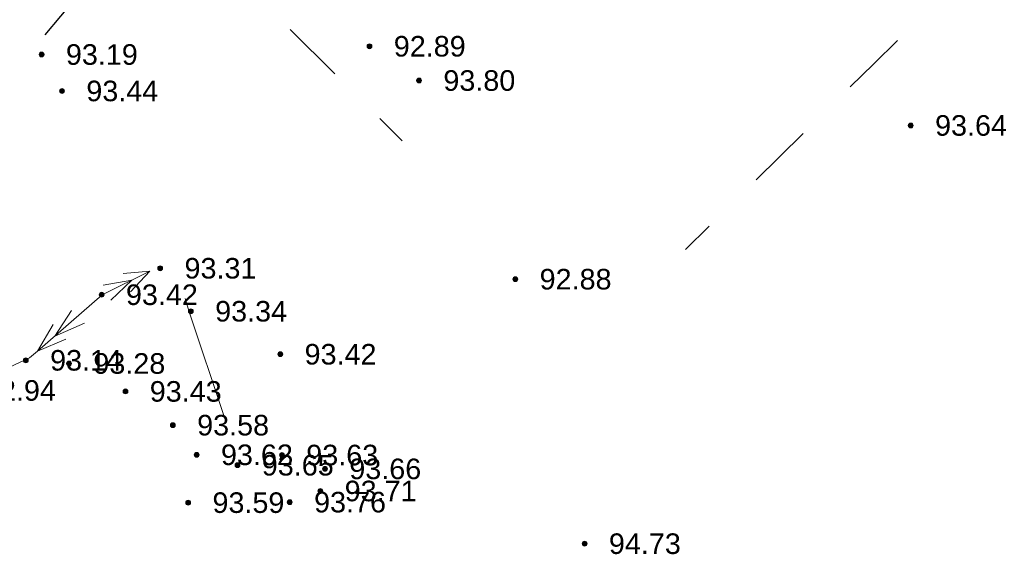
# Model space of a CAD drawing. Header units: millimetres. Extents: x 9396 to 25236, y 15106 to 31102.
# Tile 17 of 256: x 9787 to 9868, y 15670 to 15714. Entities that reach past the tile are written whole.
import ezdxf
from ezdxf.enums import TextEntityAlignment as Align

# ---------------------------------------------------------------- set-up
doc = ezdxf.new("R2010")
doc.units = ezdxf.units.MM
doc.linetypes.add('HIDDEN', pattern=[0.375, 0.25, -0.125])
for name, color, linetype, lineweight, true_color in [('21100200', 7, 'HIDDEN', 0, 0x800080), ('5010320', 7, 'Continuous', 20, 0x800000), ('6011300', 1, 'Continuous', 20, 0xff0000)]:
    doc.layers.add(name, color=color, linetype=linetype, lineweight=lineweight, true_color=true_color)
doc.styles.add('F2', font='arial.ttf', dxfattribs={"height": 0.001693})

# ---------------------------------------------------------------- blocks, each defined once
blk = doc.blocks.new('SYMBOL21100200')
at = {"true_color": 0x800080}
h = blk.add_hatch(color=216, dxfattribs=at)
edge = h.paths.add_edge_path()
edge.add_arc((0, 0), 0.1, 0, 360)
at = {"color": 216, "linetype": 'Continuous', "lineweight": 0, "true_color": 0x800080}
blk.add_circle((0, 0), 0.1, dxfattribs=at)

msp = doc.modelspace()

# ---------------------------------------------------------------- linework, layer by layer
at = {"layer": '5010320', "lineweight": 30}
for p, q in [((9788.891, 15712.947), (9791.871, 15716.537)), ((9812.731, 15709.737, 1.769), (9809.041, 15713.407, 1.769)), ((9857.081, 15710.577, 182.149), (9859.021, 15712.487, 182.149)), ((9855.141, 15708.667, 182.149), (9857.081, 15710.577, 182.149)), ((9816.421, 15706.067, 1.769), (9818.271, 15704.237, 1.769)), ((9851.271, 15704.837, 182.149), (9847.401, 15701.017, 182.149)), ((9841.581, 15695.287, 182.149), (9843.521, 15697.197, 182.149))]:
    msp.add_line(p, q, dxfattribs=at)
at = {"layer": '6011300'}
for q in [(9789.551, 15689.097, 64.271), (9790.601, 15687.887, 64.271)]:
    msp.add_line((9788.251, 15686.917, 64.271), q, dxfattribs=at)
for points in [[(9788.251, 15686.917, 64.271), (9793.591, 15691.537, 64.271), (9797.491, 15693.487, 64.271)], [(9795.321, 15693.297, 64.271), (9797.491, 15693.487, 64.271), (9795.921, 15691.807, 64.271)], [(9793.661, 15692.357, 64.271), (9796.011, 15692.747, 64.271), (9794.281, 15691.107, 64.271)], [(9800.401, 15691.247, 64.271), (9800.771, 15690.077, 64.271), (9803.591, 15681.607, 64.271)], [(9789.691, 15688.157, 64.271), (9791.061, 15690.267, 64.271), (9789.691, 15688.157, 64.271), (9792.131, 15689.217, 64.271)], [(9779.341, 15682.117, 64.271), (9782.161, 15683.827, 64.271), (9787.611, 15686.357, 64.271), (9788.251, 15686.917, 64.271)]]:
    msp.add_polyline3d(points, dxfattribs=at)

# ---------------------------------------------------------------- block references
at = {"layer": '21100200', "xscale": 2, "yscale": 2, "zscale": 2}
for p in [(9815.578, 15712.017, 185.78), (9788.598, 15711.337, 186.38), (9819.658, 15709.197, 187.6), (9790.278, 15708.337, 186.88), (9860.118, 15705.497, 187.28), (9798.358, 15693.737, 186.62), (9827.578, 15692.837, 185.76), (9793.538, 15691.557, 186.84), (9800.878, 15690.197, 186.68), (9808.238, 15686.657, 186.84), (9787.298, 15686.157, 186.28), (9790.858, 15685.897, 186.56), (9795.498, 15683.597, 186.86), (9799.398, 15680.817, 187.16), (9801.358, 15678.377, 187.24), (9808.378, 15678.357, 187.26), (9804.718, 15677.517, 187.3), (9811.918, 15677.217, 187.32), (9811.538, 15675.397, 187.42), (9800.658, 15674.437, 187.18), (9809.018, 15674.477, 187.52), (9833.278, 15671.057, 189.46)]:
    msp.add_blockref('SYMBOL21100200', p, dxfattribs=at)

# ---------------------------------------------------------------- texts
at = {"layer": '21100200', "color": 253, "style": 'F2'}
for s, p in [('92.89', (9817.578, 15712.017, 185.78)), ('93.19', (9790.598, 15711.337, 186.38)), ('93.80', (9821.658, 15709.197, 187.6)), ('93.44', (9792.278, 15708.337, 186.88)), ('93.64', (9862.118, 15705.497, 187.28)), ('93.31', (9800.358, 15693.737, 186.62)), ('92.88', (9829.578, 15692.837, 185.76)), ('93.42', (9795.538, 15691.557, 186.84)), ('93.34', (9802.878, 15690.197, 186.68)), ('93.42', (9810.238, 15686.657, 186.84)), ('93.14', (9789.298, 15686.157, 186.28)), ('93.28', (9792.858, 15685.897, 186.56)), ('92.94', (9783.858, 15683.677, 185.88)), ('93.43', (9797.498, 15683.597, 186.86)), ('93.58', (9801.398, 15680.817, 187.16)), ('93.62', (9803.358, 15678.377, 187.24)), ('93.63', (9810.378, 15678.357, 187.26)), ('93.65', (9806.718, 15677.517, 187.3)), ('93.66', (9813.918, 15677.217, 187.32)), ('93.71', (9813.538, 15675.397, 187.42)), ('93.59', (9802.658, 15674.437, 187.18)), ('93.76', (9811.018, 15674.477, 187.52)), ('94.73', (9835.278, 15671.057, 189.46))]:
    msp.add_text(s, height=1.693, dxfattribs=at).set_placement(p, align=Align.MIDDLE_LEFT)

doc.saveas('drawing.dxf')
